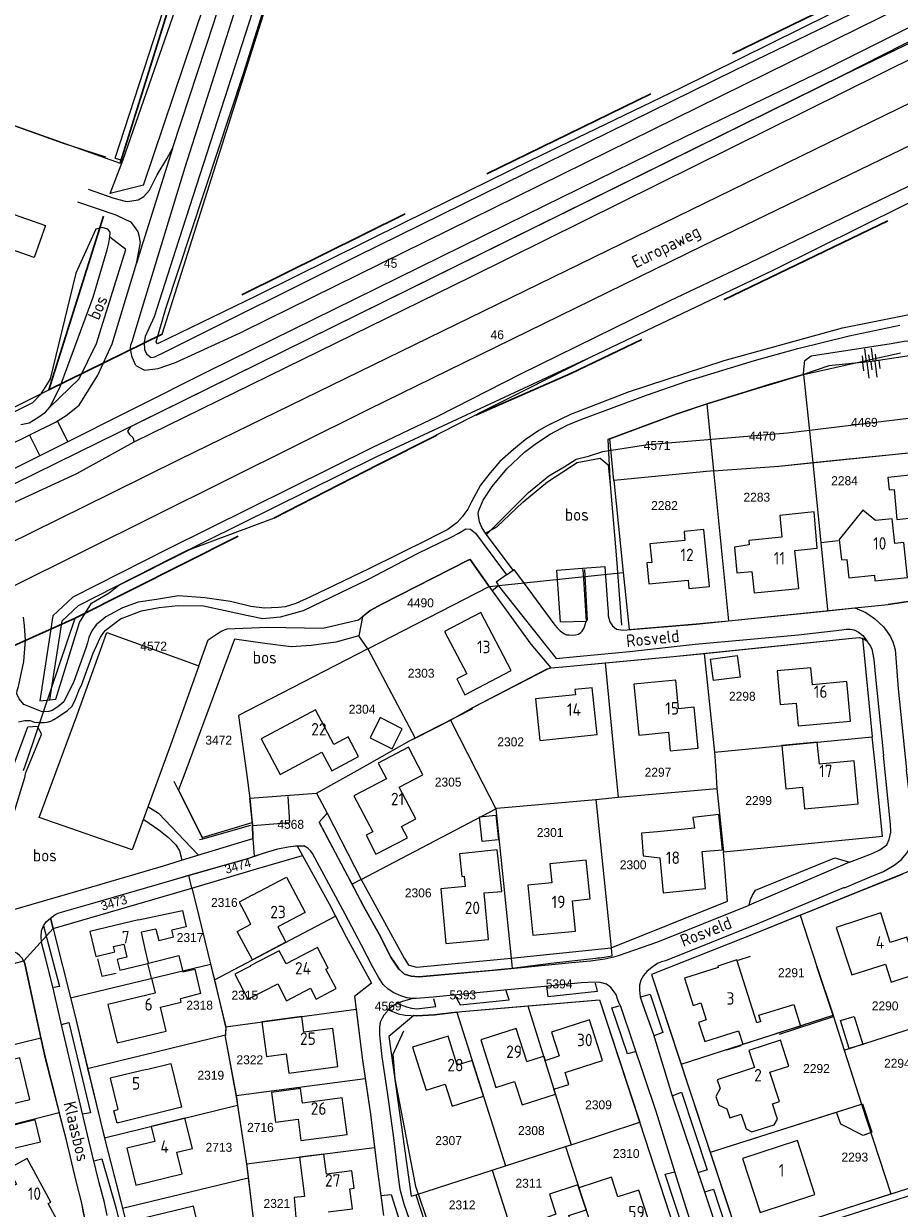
# Model space of a CAD drawing. Header units: metres. Extents: x 233874 to 239264, y 443832 to 448222.
# Tile 136 of 195: x 236507 to 236683, y 445912 to 446150. Entities that reach past the tile are written whole.
import ezdxf
from ezdxf.enums import TextEntityAlignment as Align

# ---------------------------------------------------------------- set-up
doc = ezdxf.new("R2010")
doc.units = ezdxf.units.M
doc.header["$MEASUREMENT"] = 0
doc.linetypes.add('DGN3', pattern=[54.868356, 36.578904, -18.289452])
for name, color, linetype in [('BIJGEBOUW', 4, 'Continuous'), ('CULTUURAANDUIDING', 253, 'Continuous'), ('DAKRAND', 4, 'Continuous'), ('DAKRAND-BYG', 4, 'Continuous'), ('FUNKTIEAAND', 253, 'Continuous'), ('Goud-kadastrale grenzen', 13, 'Continuous'), ('HEG', 253, 'Continuous'), ('HEK', 253, 'Continuous'), ('HOOFDGEBOUW', 4, 'Continuous'), ('HOUTWAL', 253, 'Continuous'), ('HUISNUMMER', 253, 'Continuous'), ('INSTEEKSLOOT', 153, 'Continuous'), ('KANTVERH', 253, 'Continuous'), ('KANTWATER', 153, 'Continuous'), ('KNTONVERHARD', 253, 'Continuous'), ('MUUR', 253, 'Continuous'), ('OVLIJNOBJ', 253, 'Continuous'), ('RASTER', 253, 'Continuous'), ('STRAATNAAM', 253, 'Continuous'), ('TALUD', 253, 'Continuous'), ('TUSSENMUUR', 253, 'Continuous')]:
    doc.layers.add(name, color=color, linetype=linetype)
for name, color, linetype, lineweight in [('G01 kadestrale perceelsgrens', 73, 'Continuous', 0), ('G02 kadestrale sectiegrens', 73, 'DGN3', 30), ('Z01 perceelnummer', 73, 'Continuous', 13)]:
    doc.layers.add(name, color=color, linetype=linetype, lineweight=lineweight)
doc.styles.get("Standard").update_dxf_attribs({"font": 'iso.shx'})
doc.styles.add('Styledgn001', font='dgn001.shx')

# ---------------------------------------------------------------- blocks, each defined once
blk = doc.blocks.new('TA', base_point=(75009.5, 300012))
for p, q in [((75009.5, 300012.5), (75010, 300012.5)), ((75009.5, 300012.25), (75010.5, 300012.25)), ((75009.5, 300012), (75010, 300012)), ((75009.5, 300011.75), (75010.5, 300011.75)), ((75009.5, 300011.5), (75010, 300011.5))]:
    blk.add_line(p, q)
blk = doc.blocks.new('A$C1532452F')
at = {"layer": 'G01 kadestrale perceelsgrens'}
for p, q in [((236500.125, 446131.27), (236526.671, 446121.889)), ((236663.845, 446079.457), (236683.306, 446083.779)), ((236663.845, 446079.457), (236665.695, 446061.789)), ((236460.013, 446050.579), (236512.352, 446076.342)), ((236644.394, 446073.533), (236645.734, 446060.125)), ((236625.77, 446058.187), (236624.918, 446066.535)), ((236665.695, 446061.789), (236685.567, 446063.812)), ((236645.734, 446060.125), (236658.857, 446061.081)), ((236658.857, 446061.081), (236665.695, 446061.789)), ((236665.695, 446061.789), (236668.648, 446032.3)), ((236645.734, 446060.125), (236625.77, 446058.187)), ((236625.77, 446058.187), (236627.64, 446039.725)), ((236645.734, 446060.125), (236648.748, 446030.027)), ((236600.729, 446036.879), (236596.911, 446042.295)), ((236600.729, 446036.879), (236627.64, 446039.725)), ((236627.64, 446039.725), (236628.834, 446028.244)), ((236576.361, 446024.371), (236600.729, 446036.879)), ((236648.748, 446030.027), (236668.674, 446032.044)), ((236668.648, 446032.3), (236668.674, 446032.044)), ((236575.286, 446030.839), (236574.54, 446026.971)), ((236576.361, 446024.371), (236574.54, 446026.971)), ((236675.669, 446026.501), (236677.636, 446006.721)), ((236576.361, 446024.371), (236585.85, 446006.484)), ((236643.917, 446023.482), (236645.958, 446003.679)), ((236597.413, 446012.587), (236612.499, 446020.408)), ((236612.499, 446020.408), (236613.095, 446020.605)), ((236624.019, 446021.575), (236626.079, 446000)), ((236592.926, 446010.096), (236597.413, 446012.587)), ((236585.85, 446006.484), (236592.926, 446010.096)), ((236592.926, 446010.096), (236598.084, 446000)), ((236574.224, 446000), (236584.733, 446005.914)), ((236584.733, 446005.914), (236585.85, 446006.484)), ((236645.958, 446003.679), (236677.636, 446006.721)), ((236678.329, 446000), (236677.636, 446006.721)), ((236645.958, 446003.679), (236646.2, 446000)), ((236551.935, 446000), (236552.705, 445994.444)), ((236566.068, 445995.41), (236574.224, 446000)), ((236598.084, 446000), (236602.032, 445992.274)), ((236626.079, 446000), (236626.596, 445994.59)), ((236646.2, 446000), (236646.437, 445996.383)), ((236626.596, 445994.59), (236646.437, 445996.383)), ((236646.437, 445996.383), (236647.757, 445983.633)), ((236552.705, 445994.444), (236566.068, 445995.41)), ((236552.705, 445994.444), (236553.147, 445989.527)), ((236566.068, 445995.41), (236568.205, 445991.381)), ((236622.15, 445994.181), (236626.596, 445994.59)), ((236622.15, 445994.181), (236625.21, 445964.402)), ((236575.026, 445978.099), (236602.032, 445992.274)), ((236602.032, 445992.274), (236605.126, 445962.288)), ((236566.605, 445989.601), (236568.074, 445991.235)), ((236573.192, 445977.142), (236566.605, 445989.601)), ((236568.074, 445991.235), (236568.205, 445991.381)), ((236568.205, 445991.381), (236575.026, 445978.099)), ((236553.297, 445986.296), (236553.539, 445982.751)), ((236562.19, 445984.817), (236563.236, 445982.921)), ((236541.042, 445976.369), (236540.442, 445978.932)), ((236575.026, 445978.099), (236573.192, 445977.142)), ((236513.159, 445968.253), (236541.042, 445976.369)), ((236541.042, 445976.369), (236541.98, 445972.692)), ((236541.98, 445972.692), (236544.775, 445961.124)), ((236545.547, 445957.929), (236569.869, 445970.757)), ((236663.187, 445970.906), (236666.477, 445960.637)), ((236507.275, 445961.744), (236513.159, 445968.253)), ((236513.159, 445968.253), (236516.653, 445954.345)), ((236605.126, 445962.288), (236625.21, 445964.402)), ((236625.21, 445964.402), (236625.381, 445962.736)), ((236490.815, 445957.465), (236507.275, 445961.744)), ((236516.653, 445954.345), (236544.775, 445961.124)), ((236544.775, 445961.124), (236545.547, 445957.929)), ((236605.126, 445962.288), (236605.334, 445960.24)), ((236666.477, 445960.637), (236669.755, 445950.883)), ((236545.547, 445957.929), (236547.813, 445948.548)), ((236547.813, 445948.548), (236573.991, 445952.044)), ((236594.234, 445951.454), (236603.986, 445920.622)), ((236608.488, 445952.72), (236617.193, 445924.869)), ((236639.24, 445941.02), (236669.755, 445950.883)), ((236669.755, 445950.883), (236669.859, 445950.572)), ((236669.859, 445950.572), (236671.969, 445943.837)), ((236671.969, 445943.837), (236692.903, 445950.628)), ((236485.388, 445940.034), (236510.732, 445946.329)), ((236520.112, 445940.136), (236547.756, 445946.927)), ((236671.969, 445943.837), (236675.478, 445933.024)), ((236520.112, 445940.136), (236523.467, 445926.216)), ((236549.909, 445934.761), (236575.858, 445938.168)), ((236523.467, 445926.216), (236550.222, 445932.778)), ((236550.222, 445932.778), (236552.022, 445921.007)), ((236675.478, 445933.024), (236681.348, 445914.995)), ((236501.498, 445928.036), (236514.415, 445931.352)), ((236617.193, 445924.869), (236630.956, 445929.411)), ((236552.022, 445921.007), (236577.712, 445924.275)), ((236603.986, 445920.622), (236616.016, 445924.489)), ((236616.016, 445924.489), (236617.193, 445924.869)), ((236616.016, 445924.489), (236625.064, 445896.868)), ((236645.09, 445923.335), (236651.061, 445905.334)), ((236601.329, 445919.723), (236603.986, 445920.622)), ((236527.108, 445912.107), (236552.358, 445918.206)), ((236552.358, 445918.206), (236554.291, 445902.63)), ((236585.977, 445914.773), (236601.329, 445919.723)), ((236601.329, 445919.723), (236610.181, 445892.092)), ((236578.995, 445914.654), (236579.483, 445910.68)), ((236585.977, 445914.773), (236595.106, 445887.078)), ((236527.108, 445912.107), (236529.405, 445903.218))]:
    blk.add_line(p, q, dxfattribs=at)
at = {"layer": 'G01 kadestrale perceelsgrens', "flags": 128}
for points in [[(236535.093, 446087.575), (236596.323, 446280.736), (236599.944, 446289.964), (236603.48, 446293.992), (236628.66, 446317.967)], [(236389.621, 446000), (236394.594, 446002.56), (236417.433, 446014.369), (236479.709, 446044.945), (236535.146, 446072.132), (236671.665, 446139.442), (236797.763, 446200.557), (236838.356, 446219.946)], [(236644.394, 446073.533), (236644.68, 446073.63), (236654.224, 446076.58), (236656.282, 446077.205), (236663.845, 446079.457)], [(236624.918, 446066.535), (236638.279, 446071.466), (236644.394, 446073.533)], [(236596.911, 446042.295), (236596.493, 446042.201), (236579.165, 446033.368), (236576.822, 446032.105), (236575.286, 446030.839)], [(236600.729, 446036.879), (236601.309, 446036.056), (236609.115, 446025.326), (236613.095, 446020.605)], [(236668.674, 446032.044), (236674.1, 446032.593), (236680.795, 446033.306), (236687.964, 446034.358)], [(236507.265, 446000), (236508.054, 446002.216), (236517.636, 446030.561)], [(236628.834, 446028.244), (236642.296, 446029.374), (236648.748, 446030.027)], [(236574.54, 446026.971), (236569.918, 446025.729), (236564.983, 446025.05), (236560.993, 446024.805), (236555.689, 446025.457), (236549.598, 446026.325), (236539.797, 446000)], [(236643.917, 446023.482), (236673.576, 446026.523), (236675.078, 446026.674), (236675.669, 446026.501)], [(236576.361, 446024.371), (236550.411, 446010.997), (236551.935, 446000)], [(236624.019, 446021.575), (236637.729, 446022.847), (236643.917, 446023.482)], [(236613.095, 446020.605), (236615.525, 446020.779), (236618.419, 446021.055), (236624.019, 446021.575)], [(236539.797, 446000), (236538.336, 445996.076), (236543.092, 445986.513), (236553.147, 445989.527)], [(236647.757, 445983.633), (236679.692, 445986.78), (236678.329, 446000)], [(236602.032, 445992.274), (236602.247, 445992.391), (236622.15, 445994.181)], [(236553.147, 445989.527), (236553.178, 445989.18), (236553.297, 445986.296)], [(236553.539, 445982.751), (236555.802, 445983.52), (236558.323, 445984.227), (236560.354, 445984.624), (236561.841, 445984.859), (236562.19, 445984.817)], [(236540.442, 445978.932), (236552.495, 445982.396), (236553.539, 445982.751)], [(236541.042, 445976.369), (236554.035, 445980.241), (236563.236, 445982.921)], [(236563.236, 445982.921), (236568.588, 445973.226), (236569.869, 445970.757)], [(236625.21, 445964.402), (236648.569, 445973.717), (236647.757, 445983.633)], [(236512.834, 445970.477), (236513.503, 445971.014), (236514.192, 445971.329), (236515.081, 445971.599), (236520.715, 445973.226), (236536.629, 445977.836), (236540.442, 445978.932)], [(236575.026, 445978.099), (236583.674, 445962.304), (236584.484, 445961.053), (236584.682, 445960.877), (236586.133, 445960.509), (236605.126, 445962.288)], [(236663.187, 445970.906), (236677.588, 445976.727), (236683.669, 445979.164)], [(236586.514, 445958.59), (236585.06, 445958.691), (236583.706, 445959.106), (236582.587, 445960.125), (236580.987, 445962.525), (236578.638, 445967.097), (236575.517, 445972.745), (236573.192, 445977.142)], [(236513.159, 445968.253), (236512.64, 445970.319), (236512.834, 445970.477)], [(236569.869, 445970.757), (236572.031, 445966.59), (236577.13, 445957.307), (236573.662, 445954.586), (236573.991, 445952.044)], [(236663.187, 445970.906), (236654.816, 445967.523), (236633.322, 445959.048), (236639.24, 445941.02)], [(236507.275, 445961.744), (236507.516, 445961.216), (236508.138, 445958.096), (236510.732, 445946.329)], [(236622.153, 445962.256), (236613.082, 445961.2), (236605.334, 445960.24)], [(236601.272, 445959.857), (236590.329, 445958.916), (236586.655, 445958.58), (236586.514, 445958.59)], [(236605.334, 445960.24), (236603.142, 445960.018), (236601.272, 445959.857)], [(236516.653, 445954.345), (236517.517, 445950.906), (236520.112, 445940.136)], [(236608.488, 445952.72), (236622.893, 445953.971), (236630.956, 445929.411)], [(236573.991, 445952.044), (236575.248, 445942.332), (236575.858, 445938.168)], [(236594.234, 445951.454), (236589.774, 445950.941), (236588.531, 445950.861), (236587.339, 445950.783), (236586.095, 445950.753), (236585.593, 445950.765)], [(236594.234, 445951.454), (236595.233, 445951.569), (236608.488, 445952.72)], [(236585.593, 445950.765), (236580.606, 445946.581), (236585.04, 445914.52), (236585.977, 445914.773)], [(236510.732, 445946.329), (236511.598, 445942.403), (236514.415, 445931.352)], [(236547.756, 445946.927), (236547.734, 445946.507), (236549.909, 445934.761)], [(236547.813, 445948.548), (236547.837, 445948.45), (236547.756, 445946.927)], [(236639.24, 445941.02), (236640.729, 445936.483), (236645.09, 445923.335)], [(236575.858, 445938.168), (236576.913, 445930.976), (236577.712, 445924.275)], [(236549.909, 445934.761), (236549.963, 445934.468), (236550.222, 445932.778)], [(236645.09, 445923.335), (236645.181, 445923.36), (236675.478, 445933.024)], [(236519.719, 445907.813), (236519.724, 445908.46), (236519.642, 445909.801), (236519.312, 445911.137), (236518.916, 445913.118), (236517.815, 445917.571), (236515.771, 445926.031), (236514.415, 445931.352)], [(236630.956, 445929.411), (236630.998, 445929.283), (236639.861, 445901.976)], [(236523.467, 445926.216), (236523.538, 445925.92), (236527.108, 445912.107)], [(236577.712, 445924.275), (236578.22, 445920.01), (236578.995, 445914.654)], [(236552.022, 445921.007), (236552.086, 445920.585), (236552.358, 445918.206)], [(236681.348, 445914.995), (236682.881, 445915.493), (236697.006, 445920.011), (236702.141, 445921.727), (236702.239, 445921.76)], [(236651.061, 445905.334), (236661.894, 445908.722), (236672.462, 445912.109), (236681.348, 445914.995)]]:
    blk.add_lwpolyline(points, dxfattribs=at)
blk.add_lwpolyline([(236625.381, 445962.736, -0.0346669), (236622.153, 445962.256)], format="xyb", dxfattribs=at)
at = {"layer": 'G02 kadestrale sectiegrens'}
for p, q in [((236526.671, 446121.889), (236553.304, 446207.192)), ((236512.352, 446076.342), (236526.671, 446121.889)), ((236535.093, 446087.575), (236512.352, 446076.342)), ((236517.636, 446030.561), (236557.637, 446050.659)), ((236497.965, 446021.826), (236517.636, 446030.561))]:
    blk.add_line(p, q, dxfattribs=at)
at = {"layer": 'G02 kadestrale sectiegrens', "flags": 128}
for points in [[(236682.467, 446159.839), (236597.778, 446118.54), (236535.093, 446087.575)], [(236598.072, 446071.305), (236617.115, 446079.622), (236696.037, 446117.611)], [(236557.637, 446050.659), (236578.53, 446061.357), (236598.072, 446071.305)]]:
    blk.add_lwpolyline(points, dxfattribs=at)
at = {"layer": 'G01 kadestrale perceelsgrens', "style": 'Styledgn001'}
for s, rotation, p in [('3474', 16.1342, (236550.259, 445980.822)), ('3473', 16.21417, (236525.394, 445973.422))]:
    blk.add_text(s, height=1.8, rotation=rotation, dxfattribs=at).set_placement(p, align=Align.MIDDLE_CENTER)
at = {"layer": 'Z01 perceelnummer', "linetype": 'Continuous', "lineweight": 13, "style": 'Styledgn001'}
for s, p in [('45', (236580.94, 446101.768)), ('46', (236602.338, 446087.432)), ('4469', (236676.051, 446069.848)), ('4470', (236655.567, 446067.09)), ('4571', (236634.438, 446065.223)), ('2284', (236672.069, 446058.137)), ('2283', (236654.452, 446054.824)), ('2282', (236635.917, 446053.134)), ('4490', (236586.944, 446033.619)), ('4572', (236533.36, 446024.933)), ('2303', (236587.073, 446019.495)), ('2298', (236651.541, 446014.866)), ('2304', (236575.205, 446012.276)), ('3472', (236546.424, 446006.059)), ('2302', (236605.044, 446005.722)), ('2297', (236634.608, 445999.614)), ('2305', (236592.482, 445997.644)), ('2299', (236654.82, 445993.938)), ('4568', (236560.879, 445989.167)), ('2301', (236612.955, 445987.522)), ('2300', (236629.624, 445981.047)), ('2306', (236586.475, 445975.408)), ('2316', (236547.557, 445973.489)), ('2317', (236540.678, 445966.442)), ('2291', (236661.387, 445959.385)), ('5393', (236595.425, 445954.927)), ('5394', (236614.767, 445957.134)), ('2318', (236542.591, 445952.866)), ('2315', (236551.668, 445954.87)), ('4569', (236580.443, 445952.693)), ('2290', (236680.214, 445952.722)), ('2322', (236552.671, 445941.908)), ('2294', (236682.674, 445941.203)), ('2319', (236544.837, 445938.8)), ('2292', (236666.432, 445940.149)), ('2309', (236622.675, 445932.872)), ('2716', (236554.802, 445928.339)), ('2308', (236609.187, 445927.696)), ('2713', (236546.466, 445924.339)), ('2307', (236592.571, 445925.685)), ('2310', (236628.233, 445923.088)), ('2293', (236674.129, 445922.373)), ('2311', (236608.683, 445917.12)), ('2321', (236558.101, 445913.076)), ('2312', (236595.297, 445912.769))]:
    blk.add_text(s, height=1.8, dxfattribs=at).set_placement(p, align=Align.MIDDLE_CENTER)

msp = doc.modelspace()

# ---------------------------------------------------------------- linework, layer by layer
at = {"layer": 'BIJGEBOUW'}
for points in [[(236686.83, 446050.82), (236685.92, 446059.29), (236685.86, 446059.29), (236680.76, 446058.81), (236681, 446056.27), (236682.02, 446056.36), (236682.59, 446050.33), (236686.83, 446050.82)], [(236510.62, 445925.42), (236509.56, 445929.83), (236502.26, 445928.08), (236503.32, 445923.67), (236510.62, 445925.42)]]:
    msp.add_lwpolyline(points, dxfattribs=at)
at = {"layer": 'DAKRAND'}
for p, q in [((236533.8, 445968.14), (236530.89, 445967.51)), ((236532.92, 445958.29), (236532.17, 445961.25))]:
    msp.add_line(p, q, dxfattribs=at)
for points in [[(236662.12, 446044.12), (236666.59, 446044.6), (236665.98, 446051.91), (236659.05, 446051.17), (236659.49, 446046.78)], [(236652.95, 446045.27), (236649.99, 446044.82), (236650.44, 446039.64), (236653.47, 446039.89)], [(236634.98, 445982.45), (236635.62, 445975.43), (236644.16, 445976.28), (236643.48, 445983.73), (236647.55, 445984.07), (236646.84, 445991.12), (236641.63, 445990.55), (236641.93, 445988.37), (236634.51, 445987.64)], [(236634.51, 445987.64), (236631.28, 445987.41), (236631.61, 445982.84), (236634.98, 445982.45)], [(236599.75, 445975.42), (236603.25, 445975.71), (236602.33, 445984.06), (236594.79, 445983.27), (236595.2, 445978.7), (236595.72, 445978.78), (236595.91, 445976.7)], [(236553.17, 445974.92), (236550.51, 445973.56), (236551.98, 445970.8)], [(236530.3, 445969.99), (236539.15, 445971.88), (236539.88, 445968.56), (236537.02, 445967.94)], [(236532.36, 445961.3), (236538.43, 445962.87), (236539.2, 445959.54), (236541.61, 445960.1), (236542.76, 445955.18), (236538.75, 445954.17)], [(236552.81, 445960.69), (236549.69, 445959.1), (236552.25, 445954.07), (236555.43, 445955.69)], [(236655.27, 445949.62), (236654.86, 445950.87), (236661.88, 445953.03), (236663.22, 445948.67), (236658.38, 445947.21)], [(236531.9, 445939.94), (236536.83, 445941.16), (236538.97, 445932.38), (236526.05, 445929.21), (236525.4, 445931.69), (236526.15, 445931.93)], [(236651.32, 445930.99), (236652.34, 445928.02), (236653.48, 445927.45), (236657.96, 445928.87), (236658.58, 445929.97), (236657.61, 445933.07)], [(236563.68, 445914.49), (236561.6, 445914.26), (236562.03, 445908.63), (236562.52, 445908.66), (236563.02, 445905.3)]]:
    msp.add_lwpolyline(points, dxfattribs=at)
at = {"layer": 'DAKRAND-BYG'}
for points in [[(236645.17, 446022.3), (236650.52, 446023.03), (236651.11, 446018.73), (236645.76, 446018.01), (236645.17, 446022.3)], [(236583.25, 446008.35), (236578.83, 446010.58), (236576.8, 446006.55)], [(236576.8, 446006.55), (236581.22, 446004.32), (236583.25, 446008.35)], [(236599.31, 445985.69), (236598.77, 445990.66), (236602.08, 445991.02)], [(236602.08, 445991.02), (236602.62, 445986.05), (236599.31, 445985.69)], [(236673.98, 445950.61), (236675.73, 445944.98), (236673.01, 445944.14), (236671.26, 445949.77), (236673.98, 445950.61)], [(236670.43, 445931.41), (236675.7, 445933.1), (236677.56, 445927.37), (236675.78, 445926.7), (236671.31, 445928.99), (236670.43, 445931.41)]]:
    msp.add_lwpolyline(points, dxfattribs=at)
at = {"layer": 'HEG'}
for p, q in [((236665.71, 446061.79), (236668.65, 446032.3)), ((236625.04, 446057.4), (236626.19, 446043.25)), ((236597.41, 446012.59), (236612.5, 446020.41)), ((236543.22, 445986.28), (236552.86, 445989.02)), ((236542.59, 445986.1), (236543.22, 445986.28)), ((236645.18, 445923.36), (236670.43, 445931.41))]:
    msp.add_line(p, q, dxfattribs=at)
for points in [[(236658.86, 446061.08), (236685.57, 446063.81), (236686.07, 446059.64)], [(236659, 445947.03), (236669.86, 445950.57), (236666.48, 445960.64)], [(236588.76, 445908.46), (236586.01, 445916.46), (236581.86, 445938.09), (236581.45, 445943.01), (236583.6, 445947.7)], [(236549.96, 445934.47), (236552.09, 445920.59), (236554.33, 445901.63)]]:
    msp.add_lwpolyline(points, dxfattribs=at)
at = {"layer": 'HEK'}
msp.add_line((236543.22, 445986.28), (236537.51, 445997.76), dxfattribs=at)
for points in [[(236579.17, 446033.37), (236596.49, 446042.2), (236596.91, 446042.29), (236601.31, 446036.06)], [(236517.92, 446010.93), (236523.95, 446027.7), (236542.46, 446021.01), (236536.73, 446005.06)], [(236536.73, 446005.06), (236529.02, 445984.08), (236510.35, 445990.55), (236517.92, 446010.93)], [(236541.98, 445972.69), (236547.84, 445948.45), (236547.73, 445946.51), (236549.96, 445934.47)]]:
    msp.add_lwpolyline(points, dxfattribs=at)
at = {"layer": 'HOOFDGEBOUW'}
for p, q in [((236600.61, 445966.06), (236599.75, 445975.42)), ((236618.04, 445967.74), (236617.43, 445973.84)), ((236532.17, 445961.25), (236532.36, 445961.3)), ((236538.91, 445953.5), (236538.75, 445954.17)), ((236608.31, 445941.55), (236611.64, 445942.62)), ((236615.96, 445939.37), (236623.46, 445941.79))]:
    msp.add_line(p, q, dxfattribs=at)
for points in [[(236503.99, 446112.01), (236511.63, 446109.36), (236509.4, 446102.94), (236504.61, 446104.61), (236504.23, 446103.54), (236497.96, 446105.72)], [(236684.7, 446038.72), (236684, 446045.73), (236682.15, 446045.54), (236681.66, 446050.5), (236678.31, 446050.16), (236675.76, 446052.22), (236671.01, 446046.34), (236671.43, 446042.23), (236672.55, 446042.34), (236672.92, 446038.64), (236678.06, 446039.16), (236678.17, 446038.06), (236684.7, 446038.72)], [(236644.95, 446036.9), (236643.85, 446048.34), (236639.85, 446047.96), (236640.02, 446046.16), (236632.98, 446045.48), (236633.35, 446041.72), (236632.35, 446041.62), (236632.76, 446037.43), (236640.65, 446038.19), (236640.82, 446036.5), (236644.95, 446036.9)], [(236659.49, 446046.78), (236652.86, 446046.13), (236652.95, 446045.27)], [(236653.47, 446039.89), (236653.89, 446035.65), (236662.86, 446036.53), (236662.12, 446044.12)], [(236605.15, 446020.07), (236599.03, 446031.71), (236591.74, 446027.88), (236596.21, 446019.39), (236594.2, 446018.34), (236595.86, 446015.19), (236605.15, 446020.07)], [(236673.27, 446009.87), (236672.55, 446017.82), (236665.62, 446017.19), (236665.32, 446020.59), (236658.51, 446019.98), (236659.13, 446013.2), (236662.37, 446013.49), (236662.78, 446008.92), (236673.27, 446009.87)], [(236642.69, 446004.47), (236641.88, 446012.65), (236638.74, 446012.34), (236638.18, 446018.09), (236629.74, 446017.27), (236630.74, 446007.07), (236636.72, 446007.65), (236637.09, 446003.92), (236642.69, 446004.47)], [(236622.41, 446007.2), (236621.42, 446016.57), (236617.94, 446016.2), (236618.05, 446015.19), (236610.02, 446014.34), (236610.9, 446005.99), (236622.41, 446007.2)], [(236574.51, 446002.8), (236572.41, 446006.74), (236569.51, 446005.21), (236565.83, 446012.13), (236554.93, 446006.34), (236558.73, 445999.19), (236567.13, 446003.66), (236569.11, 445999.93), (236574.51, 446002.8)], [(236587.4, 445999.13), (236584.52, 446004.62), (236578.45, 446001.44), (236580.08, 445998.32), (236573.58, 445994.91), (236577.36, 445987.69), (236576.01, 445986.99), (236578, 445983.17), (236584.31, 445986.47), (236583.12, 445988.74), (236585.99, 445990.25), (236582.65, 445996.64), (236587.4, 445999.13)], [(236674.81, 445993.31), (236674, 446001.93), (236667.02, 446001.27), (236666.6, 446005.64), (236659.46, 446004.96), (236660.28, 445996.32), (236663.64, 445996.64), (236664.05, 445992.29), (236674.81, 445993.31)], [(236617.43, 445973.84), (236620.97, 445974.2), (236620.2, 445981.96), (236612.9, 445981.23), (236613.28, 445977.45)], [(236553.17, 445974.92), (236560.02, 445978.53), (236563.75, 445971.47), (236558.26, 445968.58), (236559.89, 445965.49), (236553.18, 445961.94), (236550.15, 445967.68), (236552.87, 445969.11), (236551.98, 445970.8)], [(236613.28, 445977.45), (236608.47, 445976.97), (236609.47, 445966.89), (236618.04, 445967.74)], [(236595.91, 445976.7), (236591.02, 445976.25), (236592.03, 445965.27), (236600.61, 445966.06)], [(236686.9, 445959.28), (236684.55, 445966.53), (236681.25, 445965.46), (236679.34, 445971.37), (236670.41, 445968.48), (236673.5, 445958.94), (236680.29, 445961.13), (236681.46, 445957.52), (236686.9, 445959.28)], [(236530.3, 445969.99), (236520.56, 445967.68), (236521.75, 445962.67), (236525.55, 445963.57), (236525.3, 445964.62), (236527.38, 445965.12), (236528, 445962.52), (236526.05, 445962.05), (236526.55, 445959.92), (236532.17, 445961.25)], [(236533.8, 445968.14), (236534.39, 445965.83), (236537.36, 445966.59), (236537.02, 445967.94)], [(236532.36, 445961.3), (236531.75, 445963.87), (236530.89, 445967.51)], [(236555.43, 445955.69), (236558.26, 445957.17), (236560.04, 445953.77), (236564.86, 445956.3), (236566.01, 445954.09), (236570.01, 445956.19), (236567.96, 445960.09), (236568.4, 445960.32), (236566.23, 445964.46), (236559.94, 445961.16), (236558.55, 445963.8), (236552.77, 445960.77), (236552.81, 445960.69)], [(236655.27, 445949.62), (236654.45, 445949.35), (236650.42, 445961.94), (236646.61, 445960.72), (236646.7, 445960.44), (236639.93, 445958.27), (236641.67, 445952.83), (236643.2, 445953.32), (236644.29, 445949.92), (236642.76, 445949.42), (236643.99, 445945.57), (236650.77, 445947.73), (236651.63, 445945.05), (236658.38, 445947.21)], [(236532.92, 445958.29), (236533.64, 445955.28), (236524.18, 445953.01), (236526.03, 445945.32), (236535.88, 445947.68), (236534.72, 445952.5), (236538.91, 445953.5)], [(236570.33, 445940.54), (236569.31, 445948.2), (236563.52, 445947.43), (236563.1, 445950.6), (236555.08, 445949.53), (236556.01, 445942.55), (236559.96, 445943.08), (236560.47, 445939.23), (236570.33, 445940.54)], [(236623.46, 445941.79), (236620.84, 445949.93), (236613.26, 445947.48), (236614.8, 445942.7)], [(236599.58, 445934.61), (236597.31, 445941.79), (236594.32, 445940.85), (236592.47, 445946.68), (236585.35, 445944.43), (236588.08, 445935.81), (236591.91, 445937.02), (236593.3, 445932.62), (236599.58, 445934.61)], [(236608.31, 445941.55), (236606.17, 445948.2), (236599.02, 445945.9), (236602.09, 445936.37), (236605.84, 445937.58)], [(236508.49, 445933.96), (236506.47, 445942.29), (236501.78, 445941.15), (236501.09, 445943.94), (236491.9, 445941.68), (236493.08, 445936.81), (236497.22, 445937.81), (236498.73, 445931.59), (236508.49, 445933.96)], [(236660.9, 445940.65), (236659.19, 445945.84), (236652.85, 445943.75), (236653.97, 445940.36), (236646.49, 445937.89), (236647.07, 445936.14)], [(236611.64, 445942.62), (236611.7, 445942.64), (236611.97, 445941.78), (236614.8, 445942.7)], [(236531.9, 445939.94), (236524.65, 445938.22), (236526.15, 445931.93)], [(236613.72, 445935.99), (236616.73, 445936.96), (236615.96, 445939.37)], [(236657.61, 445933.07), (236659.02, 445933.54), (236657.08, 445939.39), (236660.9, 445940.65)], [(236605.84, 445937.58), (236607.36, 445932.86), (236614.01, 445935), (236613.7, 445935.98), (236613.72, 445935.99)], [(236572.2, 445926.89), (236571.24, 445934.25), (236563.24, 445933.21), (236562.86, 445936.12), (236557.05, 445935.36), (236557.83, 445929.4), (236562.35, 445929.99), (236562.91, 445925.68), (236572.2, 445926.89)], [(236647.07, 445936.14), (236646.24, 445934.55), (236646.83, 445932.78), (236648.42, 445932.04)], [(236541.14, 445924.13), (236539.64, 445930.2), (236532.89, 445928.53), (236533.63, 445925.54), (236527.97, 445924.14), (236529.81, 445916.71), (236539.12, 445919.01), (236538.04, 445923.36), (236541.14, 445924.13)], [(236648.42, 445932.04), (236649.02, 445930.23), (236651.32, 445930.99)], [(236666.13, 445914.84), (236662.59, 445925.68), (236651.57, 445922.09), (236655.11, 445911.25), (236666.13, 445914.84)], [(236568.43, 445911.39), (236573.27, 445912.02), (236572.75, 445916.01), (236573.6, 445916.12), (236573.14, 445919.62), (236568.08, 445918.96), (236567.56, 445922.98), (236562.66, 445922.34), (236563.68, 445914.49)], [(236513.97, 445909.75), (236512.18, 445913.03), (236512.73, 445913.33), (236507.96, 445922.08), (236504.15, 445920.01), (236505.82, 445916.95), (236502.29, 445915.03), (236505.39, 445909.33), (236505.99, 445909.66), (236507.78, 445906.37), (236513.97, 445909.75)], [(236626.52, 445914.4), (236625.25, 445918.34), (236618.73, 445916.24), (236620.18, 445911.76)], [(236620.17, 445911.76), (236618.52, 445916.8), (236612.8, 445914.92), (236614.11, 445910.92), (236609.83, 445909.29), (236612.86, 445900.05), (236619.48, 445902.22), (236616.73, 445910.63), (236620.17, 445911.76)], [(236633.7, 445906.71), (236630.78, 445915.77), (236626.52, 445914.4)], [(236547.56, 445901.17), (236546.28, 445906.5), (236542.98, 445905.71), (236541.35, 445912.51), (236531.65, 445910.18), (236533.65, 445901.84), (236540.84, 445903.56), (236541.75, 445899.78), (236547.56, 445901.17)]]:
    msp.add_lwpolyline(points, dxfattribs=at)
at = {"layer": 'HOUTWAL'}
msp.add_line((236626.19, 446043.25), (236627.32, 446029.17), dxfattribs=at)
for points in [[(236531.3, 446117.45), (236524.63, 446115.81), (236527.17, 446122.39)], [(236512.55, 446014.17), (236513.72, 446014.28), (236518.47, 446029.65), (236520.86, 446033.53), (236524.44, 446035.64), (236526.38, 446037.15), (236540.74, 446044.38), (236557.64, 446050.66), (236599.86, 446072.26), (236621.04, 446082.95)], [(236501.33, 446051.93), (236517.95, 446059.57), (236529.46, 446065.92)], [(236599.98, 446047.6), (236602.24, 446048.86), (236607.45, 446053.8), (236612.45, 446057.9), (236618.42, 446061.77), (236622.99, 446062.68), (236624.61, 446061.3), (236625.04, 446057.4)], [(236542.46, 446021.01), (236544.32, 446026.21), (236546.93, 446027.92), (236548.11, 446028.38), (236556.2, 446028.74), (236567.3, 446028.56), (236574.5, 446030.2), (236576.82, 446032.1), (236579.17, 446033.37)]]:
    msp.add_lwpolyline(points, dxfattribs=at)
at = {"layer": 'INSTEEKSLOOT'}
msp.add_line((236525.64, 446122.86), (236527.17, 446122.39), dxfattribs=at)
for points in [[(236669.15, 446151.78), (236639, 446136.86), (236609.04, 446122.39), (236583.6, 446109.92), (236554, 446095.27), (236534.16, 446085.61), (236533.87, 446086.02), (236535.79, 446092.68), (236551.41, 446139.86), (236572.1, 446205.55)], [(236525.64, 446122.86), (236539.13, 446164.39), (236544.05, 446178.58)], [(236527.17, 446122.39), (236537.19, 446151.25), (236546.55, 446177.79)], [(236554.57, 446156.47), (236537.72, 446104.4), (236533.44, 446091.03), (236531.64, 446087.11), (236531.47, 446085.92), (236531.54, 446084.38), (236531.96, 446083.54), (236532.83, 446082.85), (236533.6, 446082.97), (236535.69, 446083.97), (236574.28, 446103.25), (236650.07, 446140.54)], [(236650.07, 446140.54), (236679.65, 446154.92), (236681.05, 446155.61), (236682.09, 446156.02), (236682.47, 446156.52)], [(236688.82, 446144.83), (236688.26, 446145.86), (236687.37, 446146.15), (236686.75, 446146.52), (236685.89, 446146.47), (236684.86, 446146.12), (236683.88, 446145.67), (236671.67, 446139.44), (236574.68, 446091.65), (236528.7, 446068.95), (236528.11, 446068.09), (236528.49, 446067.42), (236529.17, 446066.83), (236529.46, 446065.92), (236597.05, 446099.08), (236686.96, 446143.64), (236688.82, 446144.83)], [(236621.04, 446082.95), (236657.87, 446100.48), (236692.67, 446117.69), (236693.36, 446119.44), (236692.32, 446120.48), (236690.88, 446120.38), (236689.01, 446119.5), (236684.6, 446117.04), (236651.13, 446100.91), (236636.99, 446094.26), (236607.01, 446079.49), (236590.37, 446070.99), (236577.18, 446064.7), (236536.11, 446044.42), (236517.12, 446034.76), (236513.15, 446031.01), (236510.49, 446013.97), (236512.55, 446014.17)], [(236524.64, 446108.02), (236524.16, 446108.6), (236523.04, 446108.98), (236521.73, 446108.6), (236517.76, 446099.77), (236512.58, 446078.6), (236511.68, 446077.02), (236510.56, 446075.4), (236509.04, 446073.75), (236484.92, 446061.68)], [(236506.67, 446069.4), (236508.38, 446069.76), (236510.14, 446070.83), (236511.63, 446071.87), (236512.51, 446072.88), (236514.5, 446076.83), (236521.2, 446094.97), (236524.02, 446104.46), (236524.34, 446105.79), (236524.58, 446107.03), (236524.64, 446108.02)], [(236512.55, 446014.17), (236515.02, 446030.03), (236518.28, 446033.11), (236537.07, 446042.67), (236578.06, 446062.9), (236621.04, 446082.95)]]:
    msp.add_lwpolyline(points, dxfattribs=at)
at = {"layer": 'KANTVERH'}
for p, q in [((236538.59, 446062.43), (236735.67, 446158.58)), ((236516.12, 446065.96), (236514.05, 446070.12)), ((236510.53, 446063.17), (236508.46, 446067.32)), ((236619.83, 446040.34), (236620.38, 446030.1)), ((236602.61, 446037.06), (236614.19, 446022.46)), ((236674.1, 446032.59), (236680.8, 446033.31)), ((236614.19, 446022.46), (236618.25, 446022.85)), ((236618.25, 446022.85), (236628.91, 446023.84)), ((236652.95, 445972.97), (236652.89, 445972.95))]:
    msp.add_line(p, q, dxfattribs=at)
for points in [[(236500.25, 446058.02), (236504.01, 446059.92), (236514.32, 446065.05), (236544.55, 446080.25), (236573.83, 446094.67), (236608.21, 446111.55), (236640.14, 446127.2), (236667.84, 446140.54), (236688.29, 446150.76), (236724.89, 446168.28), (236744.01, 446177.55), (236801.79, 446205.23), (236885.14, 446244.75), (236921.25, 446261.97), (236967.67, 446283.81), (236999.17, 446298.53), (237000, 446298.92), (237025.45, 446310.8), (237048.17, 446321.5), (237070.17, 446331.86), (237083.3, 446338.07), (237101.73, 446346.93), (237105.35, 446348.75)], [(236529.79, 446081.29), (236529.07, 446082.9), (236528.83, 446083.85), (236528.69, 446084.73), (236528.79, 446085.38), (236529.04, 446086.1), (236531.1, 446092.96), (236539.71, 446121.07), (236549.9, 446153.19), (236561.82, 446190.6), (236565.2, 446201.04), (236572.61, 446224.18), (236583.93, 446259.56)], [(236504.61, 446036.69), (236576.53, 446072.51), (236643.68, 446105.33), (236689.84, 446127.71), (236714.37, 446139.63), (236716.7, 446140.66), (236719.28, 446141.7), (236732.47, 446146.2), (236742.06, 446149.62), (236745.78, 446151.02), (236755.04, 446155.42), (236767.29, 446161.2), (236770.71, 446163.07), (236772.06, 446163.9), (236775.82, 446166.68), (236781.39, 446171.18), (236783.9, 446173.14), (236786.02, 446174.39), (236790.03, 446176.27), (236808.75, 446185.13), (236835.21, 446197.73), (236903.27, 446230.07)], [(236537.12, 446124.84), (236545.53, 446150.22), (236559.74, 446196.38), (236560.31, 446198.17), (236559.46, 446199.67), (236558.58, 446200.91), (236558.03, 446201.67), (236557.61, 446201.98), (236557.15, 446202.27), (236549.27, 446204.79)], [(236693.11, 446157.84), (236683.75, 446153.29), (236551.47, 446088.15)], [(236520.23, 446116.65), (236525.4, 446114.87), (236527.65, 446114.23), (236528.12, 446114.18), (236530.24, 446114.49), (236531.39, 446115.18), (236532.56, 446116.48), (236534.1, 446119.54), (236536.02, 446122.73), (236537.12, 446124.84), (236530.47, 446103.54), (236529.92, 446101.75)], [(236438.92, 446032.75), (236442.93, 446034.75), (236493.51, 446059.97), (236513.66, 446069.87), (236515.83, 446071.24), (236518.44, 446073.28), (236522.14, 446079.29), (236525.03, 446085.59), (236529.92, 446101.75), (236530.42, 446104.12), (236530.73, 446105.93), (236530.48, 446107.36), (236530.26, 446108.07), (236529.69, 446108.86), (236528.84, 446110.05), (236527.94, 446110.42), (236525.85, 446111.41), (236518.13, 446114.03)], [(236612.96, 446069.47), (236617.13, 446071.5), (236628.68, 446075.96), (236647.92, 446082.27), (236671.66, 446088.84), (236688.07, 446092.09), (236691.93, 446092.59), (236692.61, 446092.59), (236693.76, 446092.74), (236694.86, 446092.66), (236696.29, 446092.48), (236698.35, 446091.96), (236701.76, 446088.69), (236703.43, 446083.98), (236708.85, 446064.35), (236715.63, 446044.53), (236722.42, 446023.43), (236730.36, 446000)], [(236604.2, 446039.27), (236605.52, 446040.21), (236599.98, 446047.6), (236599.28, 446048.71), (236598.81, 446049.88), (236598.65, 446050.74), (236598.49, 446051.47), (236598.55, 446051.97), (236598.78, 446052.49), (236599.54, 446054.23), (236601.3, 446056.99), (236604.25, 446060.51), (236607.83, 446063.85), (236610.25, 446065.68), (236612.94, 446067.49), (236616.41, 446069.25), (236619.3, 446070.47), (236632.3, 446075.3), (236640.39, 446078.1), (236653.98, 446082.26), (236662.72, 446084.68), (236672.97, 446087.22), (236683.19, 446089.37)], [(236529.79, 446081.29), (236531.5, 446080.29), (236534.29, 446080.64), (236537.76, 446081.85), (236551.47, 446088.15)], [(236700.86, 446086.47), (236700.97, 446086.03), (236701.18, 446085.37), (236701.39, 446084.73), (236703.1, 446078.74), (236714.57, 446041.5), (236716.16, 446036.05), (236716.26, 446034.77), (236715.67, 446033.76), (236715.14, 446033.18), (236714.33, 446032.6), (236713.54, 446032.13), (236712.64, 446031.7), (236711.74, 446031.72), (236708.7, 446031.57), (236688.9, 446029.97), (236688.65, 446030.35), (236687.96, 446034.36), (236680.8, 446033.31)], [(236612.96, 446069.47), (236610.66, 446068.22), (236607.98, 446066.31), (236605.59, 446064.37), (236602.86, 446061.99), (236600.92, 446059.74), (236598.98, 446057.23), (236597.2, 446053.92), (236596.42, 446052.4), (236595.86, 446051.61), (236595.4, 446050.97), (236594.27, 446049.76), (236592.39, 446048.34), (236589.72, 446046.97), (236588.58, 446046.42), (236576.56, 446040.42), (236564.7, 446034.75), (236561.89, 446033.46), (236559.75, 446032.8), (236558.41, 446032.67), (236555.62, 446032.57), (236552.89, 446032.89), (236548.8, 446033.86), (236543.65, 446034.63), (236538.38, 446035.03), (236533.94, 446034.32), (236530.22, 446033.73), (236527.09, 446032.6), (236523.79, 446030.78), (236521.83, 446029.2), (236520.92, 446028), (236520.34, 446026.66)], [(236434.16, 446014.34), (236446.18, 446018.52), (236457.04, 446022.17), (236459.12, 446022.86), (236460, 446023.33), (236484.1, 446035.4), (236503.82, 446045.28), (236524.82, 446055.64), (236538.59, 446062.43)], [(236555.28, 446030.51), (236558.85, 446030.8), (236563.46, 446032.08), (236576.52, 446038.4), (236586.36, 446043.51), (236593.23, 446046.88), (236594.51, 446047.56), (236596.04, 446048.49), (236596.97, 446048.41), (236597.98, 446047.63), (236599.31, 446045.77), (236604.2, 446039.27), (236602.14, 446037.8), (236602.46, 446037.34), (236602.61, 446037.06), (236601.31, 446036.06), (236609.11, 446025.33), (236613.1, 446020.6), (236615.52, 446020.78)], [(236605.52, 446040.21), (236605.67, 446040.32), (236613.89, 446029.12), (236614.38, 446028.62), (236615, 446027.99), (236615.7, 446027.44), (236616.24, 446027.19), (236616.79, 446027.17), (236617.4, 446027.15), (236618.02, 446027.21), (236618.67, 446027.36), (236619.11, 446027.68), (236619.37, 446027.92), (236619.81, 446028.59), (236620.17, 446029.89)], [(236620.17, 446029.89), (236615.03, 446029.75), (236614.31, 446040.17), (236619.46, 446040.58), (236619.61, 446039.48), (236620.17, 446029.89)], [(236619.46, 446040.58), (236623.94, 446040.93), (236624.57, 446032.39), (236624.62, 446032.07), (236624.63, 446031), (236624.97, 446029.84), (236625.46, 446028.99), (236626.27, 446028.31), (236627.64, 446028.14), (236642.3, 446029.37), (236674.1, 446032.59), (236676.32, 446031.7), (236678.11, 446030.45), (236679.88, 446028.82), (236680.63, 446027.77), (236681.3, 446026.82), (236681.79, 446025.82), (236682.21, 446024.23), (236682.82, 446016.36), (236684.49, 446000.08)], [(236506.26, 446009.77), (236507.48, 446009.98), (236508.5, 446009.99), (236509.46, 446009.68), (236510.42, 446009.6), (236511.39, 446009.6), (236512, 446009.68), (236512.7, 446009.87), (236513.32, 446010.19), (236514.16, 446010.73), (236516.06, 446012.04), (236516.94, 446012.84), (236517.52, 446013.97), (236518.05, 446015.27), (236518.4, 446016.24), (236518.96, 446017.25), (236519.12, 446017.85), (236521.21, 446023.51), (236522.71, 446026.74), (236523.66, 446028.06), (236526.68, 446030.42), (236530.93, 446032.02), (236534.47, 446032.71), (236538.28, 446033.1), (236543.39, 446033.03), (236547.74, 446032.05), (236551.97, 446031.14), (236555.28, 446030.51)], [(236520.34, 446026.66), (236520.09, 446025.59), (236519.77, 446024.52), (236517.33, 446017.82), (236515.34, 446013.72), (236514.14, 446012.76), (236513.01, 446012.01), (236512.3, 446011.79), (236511.49, 446011.72), (236510.83, 446011.78), (236507.32, 446013.19), (236506.38, 446014.36), (236505.91, 446015.38), (236505.97, 446016.01), (236506.21, 446016.82), (236507.28, 446021.87), (236507.64, 446026.14), (236507.46, 446029), (236507.23, 446030.75)], [(236628.91, 446023.84), (236642.09, 446025.32), (236662.82, 446027.21), (236671.49, 446028.23)], [(236671.49, 446028.23), (236672.39, 446028.37), (236673.2, 446028.37), (236674.03, 446028.19), (236674.85, 446027.76), (236675.72, 446027.04), (236676.58, 446025.93)], [(236615.52, 446020.78), (236618.42, 446021.05), (236637.73, 446022.85), (236673.58, 446026.52), (236675.08, 446026.67), (236675.92, 446026.43), (236676.58, 446025.93), (236676.9, 446025.47), (236677.28, 446024.95), (236677.56, 446024.31), (236677.65, 446023.68), (236677.97, 446022.22), (236678.29, 446018.7), (236679.86, 446003.01)], [(236673.04, 445981.59), (236675.56, 445982.5), (236677.63, 445983.34), (236679.15, 445984.03), (236680.57, 445985.06), (236681.05, 445986.11), (236681.36, 445987.57), (236681.27, 445989.11), (236681.19, 445990.45), (236679.86, 446003.01)], [(236672.07, 445976.44), (236677.1, 445978.55), (236679.9, 445979.72), (236682.06, 445980.96), (236683.43, 445982.04), (236684.5, 445983.31), (236685.12, 445984.37), (236685.54, 445985.57), (236685.7, 445986.97), (236685.78, 445987.97), (236685.73, 445989.86), (236684.49, 446000.08)], [(236535.31, 445980.84), (236539.81, 445982.24), (236553.3, 445986.3), (236553.18, 445989.18), (236552.7, 445994.44), (236566.07, 445995.41), (236568.2, 445991.38), (236566.61, 445989.6), (236575.52, 445972.74), (236578.64, 445967.1), (236580.99, 445962.53), (236582.59, 445960.13), (236583.71, 445959.11), (236585.06, 445958.69), (236586.65, 445958.58), (236590.33, 445958.92), (236603.14, 445960.02), (236617.29, 445961.45), (236621.06, 445961.79), (236623.94, 445962.16), (236625.72, 445962.55), (236626.71, 445962.87), (236634.61, 445965.6), (236652.95, 445972.95), (236652.95, 445972.97)], [(236553.28, 445988.93), (236560.73, 445989.56), (236560.36, 445994.78)], [(236511.62, 445962.36), (236510.85, 445965.43), (236510.77, 445966.62), (236510.84, 445967.82), (236511.22, 445968.77), (236511.8, 445969.58), (236512.67, 445970.35), (236513.5, 445971.01), (236514.19, 445971.33), (236515.08, 445971.6), (236520.71, 445973.23), (236536.63, 445977.84), (236552.49, 445982.4), (236555.8, 445983.52), (236558.32, 445984.23), (236560.35, 445984.62), (236561.84, 445984.86), (236562.64, 445984.88), (236563.53, 445984.85)], [(236562.19, 445984.82), (236568.59, 445973.23), (236572.03, 445966.59), (236577.13, 445957.31), (236573.66, 445954.59), (236575.25, 445942.33), (236576.91, 445930.98), (236578.22, 445920.01), (236578.99, 445914.65), (236581.03, 445914.85), (236583.88, 445905.96), (236587.32, 445895.24), (236590.44, 445885.57)], [(236571.82, 445971.11), (236565.26, 445983.3), (236564.9, 445983.79), (236564.34, 445984.37), (236563.53, 445984.85)], [(236652.95, 445972.97), (236653.22, 445974.05), (236653.59, 445974.96), (236654.17, 445975.92), (236670.13, 445982.47), (236673.04, 445981.59), (236652.95, 445972.97)], [(236519.64, 445909.8), (236519.31, 445911.14), (236518.92, 445913.12), (236517.82, 445917.57), (236515.77, 445926.03), (236511.6, 445942.4), (236508.14, 445958.1), (236507.52, 445961.22), (236507.04, 445962.25), (236506.43, 445962.83), (236505.92, 445963.32), (236505.22, 445963.55), (236504.32, 445963.68), (236503.43, 445963.66), (236502.04, 445963.52), (236500.85, 445963.35), (236498.05, 445970), (236519.8, 445976.29), (236535.31, 445980.84)], [(236688.28, 445981.01), (236677.59, 445976.73), (236654.82, 445967.52), (236633.32, 445959.05), (236640.73, 445936.48), (236651.06, 445905.33)], [(236672.07, 445976.44), (236671.87, 445976.44), (236654.48, 445969.16), (236636.09, 445961.8), (236635.3, 445961.58), (236634.66, 445961.27), (236633.93, 445960.8), (236633.14, 445960.24), (236632.36, 445959.62), (236631.73, 445958.81), (236631.16, 445957.9), (236630.89, 445956.9), (236630.91, 445955.85), (236631.04, 445954.51), (236631.58, 445952.93), (236633.71, 445946.96), (236637.38, 445934.86), (236643.92, 445915.41), (236647.7, 445904.17), (236649.45, 445904.69), (236650.78, 445905.22)], [(236512.64, 445970.32), (236517.52, 445950.91), (236523.54, 445925.92), (236529.4, 445903.22), (236526.41, 445901.55), (236528.63, 445900.31), (236533.65, 445901.84)], [(236643.23, 445902.87), (236639.02, 445916.19), (236634.28, 445931.55), (236627.21, 445952.38), (236626.74, 445953.42), (236626.42, 445954.3), (236626.26, 445954.85), (236625.84, 445955.53), (236625.17, 445956.41), (236624.26, 445957.09), (236623.01, 445957.41), (236621.86, 445957.48), (236619.18, 445957.32), (236612.58, 445956.71), (236603.69, 445955.9), (236589.49, 445954.47), (236586.06, 445954.23), (236585.27, 445954.22), (236584.22, 445954.34), (236583.01, 445954.76), (236581.61, 445955.32), (236580.44, 445956.09), (236579.43, 445957.01), (236578.55, 445958.34), (236577.3, 445960.65), (236575.11, 445964.92), (236571.82, 445971.11)], [(236511.22, 445968.78), (236514.45, 445956.61), (236513.3, 445956.43)], [(236524, 445910.65), (236523.49, 445913.28), (236522.4, 445917.23), (236520.36, 445925.69), (236518.03, 445935.59), (236514.71, 445949.54), (236513.15, 445956.52), (236511.62, 445962.36)], [(236593.8, 445954.9), (236594.9, 445952.95), (236604.73, 445953.94), (236604.05, 445955.93)], [(236612.2, 445956.67), (236612.53, 445954.62), (236622.45, 445955.65), (236622.07, 445957.29)], [(236585.17, 445954.11), (236583.54, 445953.68), (236582.35, 445953.25), (236581.22, 445952.63), (236580.39, 445951.91), (236580.15, 445951.56), (236579.57, 445950.84), (236579.24, 445950.24), (236578.81, 445949.43), (236578.68, 445948.48), (236578.72, 445946.89), (236579.17, 445942.53), (236580.24, 445935.39), (236581.5, 445926.26), (236582.44, 445918.37), (236582.8, 445915.94), (236583.61, 445912.97), (236586.23, 445905.47)], [(236580.54, 445951.96), (236582.45, 445951.16), (236583.85, 445950.85), (236585.05, 445950.78), (236586.1, 445950.75), (236587.34, 445950.78), (236588.53, 445950.86), (236589.77, 445950.94), (236595.23, 445951.57), (236622.89, 445953.97), (236631, 445929.28), (236639.92, 445901.79)], [(236582.3, 445953.2), (236584.11, 445952.55), (236585.16, 445952.27), (236586.21, 445952.15), (236590.03, 445952.59), (236589.6, 445954.12)], [(236631.19, 445954.57), (236633.07, 445955.11), (236635.59, 445947.36), (236633.77, 445946.72)], [(236630.06, 445943.49), (236628.48, 445943.11), (236625.37, 445952.34), (236626.85, 445952.77)], [(236514.84, 445948.99), (236516.31, 445949.39), (236520.67, 445931.23), (236519.11, 445931.01)], [(236637.44, 445934.69), (236639.36, 445935.41), (236644.51, 445919.85), (236642.64, 445919.23)], [(236650.93, 445905.33), (236661.89, 445908.72), (236672.46, 445912.11), (236682.88, 445915.49), (236697.01, 445920.01), (236702.14, 445921.73), (236720.06, 445927.68), (236738.48, 445933.74), (236741.55, 445934.51), (236743.12, 445930.53)], [(236521.34, 445921.63), (236522.98, 445922.03), (236525.76, 445912.29), (236526.75, 445908.13), (236527.21, 445905.6), (236527.53, 445904.47), (236527.5, 445903.87), (236527.06, 445903.61), (236526.37, 445903.15), (236525.78, 445902.83), (236525.23, 445902.82), (236524.88, 445903.21), (236524.61, 445903.95), (236524.35, 445904.64), (236523.82, 445905.95)], [(236641.54, 445902.32), (236636.07, 445918.95), (236637.95, 445919.4)], [(236648.05, 445902.77), (236663.91, 445907.82), (236679.51, 445912.83), (236691.22, 445916.59), (236699.32, 445919.17), (236700.38, 445916.58)], [(236644.02, 445915.41), (236645.75, 445915.95), (236649.42, 445904.68)]]:
    msp.add_lwpolyline(points, dxfattribs=at)
at = {"layer": 'KANTWATER'}
for points in [[(236504.91, 446000), (236505.57, 446001.85), (236508.09, 446008.71), (236509.96, 446008.9), (236510.85, 446007.26)], [(236504.91, 446000), (236502.34, 445992.49), (236501.03, 445988.93), (236500.49, 445986.63), (236499.55, 445984.52), (236498.55, 445982.35), (236497.5, 445980.43), (236496.74, 445978.97), (236496.22, 445977.97), (236496.73, 445977.23), (236497.44, 445976.8), (236498.04, 445976.82), (236498.62, 445977.28), (236499.2, 445978.14), (236500.46, 445979.71), (236501.69, 445982.18), (236502.92, 445984.74), (236504.14, 445987.81), (236505.16, 445990.97), (236507.47, 445998.54), (236507.7, 445999.54), (236510.83, 446007.22)]]:
    msp.add_lwpolyline(points, dxfattribs=at)
at = {"layer": 'KNTONVERHARD'}
for points in [[(236532.21, 445992.76), (236534.36, 445991.42), (236539.57, 445985.92), (236542.33, 445983.05)], [(236531.36, 445990.15), (236534.39, 445988.09), (236536.32, 445986.49), (236537.8, 445985.08), (236538.53, 445983.85), (236539.02, 445982.03)]]:
    msp.add_lwpolyline(points, dxfattribs=at)
at = {"layer": 'MUUR'}
for p, q in [((236667.39, 446045.71), (236670.81, 446046.14)), ((236584.73, 446005.91), (236597.42, 446012.39)), ((236650.68, 445961.91), (236653.19, 445962.71)), ((236648.42, 445943.88), (236651.34, 445944.76))]:
    msp.add_line(p, q, dxfattribs=at)
msp.add_lwpolyline([(236522.08, 445962.17), (236522.96, 445958.66), (236525.83, 445959.27)], dxfattribs=at)
at = {"layer": 'OVLIJNOBJ'}
for points in [[(236531.3, 446117.45), (236557.82, 446196.13), (236558.27, 446200.13), (236554.1, 446199.2)], [(236512.51, 446072.88), (236518.39, 446078.61), (236521.92, 446085.67), (236527.81, 446104.51), (236524.58, 446107.03)], [(236699.55, 446079.79), (236698.55, 446083.16), (236697.83, 446083.64), (236695.95, 446084.19), (236685.95, 446083.35), (236677.52, 446082.03), (236668.9, 446081.18), (236663.85, 446079.46), (236663.91, 446080.47), (236664.1, 446082.25), (236665.37, 446083.23), (236681.45, 446085.65), (236684.01, 446086.17), (236693.54, 446086.56), (236695.06, 446086.47), (236697.13, 446086.47), (236699.23, 446085.54), (236702.87, 446073.59)], [(236600.18, 446047.32), (236603.51, 446050.7), (236608.62, 446055.75), (236612.67, 446059.08), (236615.76, 446060.94), (236618.21, 446062.44), (236620.68, 446063.05), (236623.55, 446063.97), (236632.57, 446065.38), (236660.63, 446067.74), (236704.25, 446073.01)]]:
    msp.add_lwpolyline(points, dxfattribs=at)
at = {"layer": 'RASTER'}
for points in [[(236461.21, 446054.74), (236473.9, 446089.81), (236489.96, 446134.91), (236515.01, 446125.93), (236523.71, 446123.12)], [(236663.85, 446079.46), (236656.28, 446077.21), (236654.22, 446076.58), (236644.68, 446073.63), (236638.28, 446071.47), (236624.55, 446066.4), (236625.04, 446057.4)]]:
    msp.add_lwpolyline(points, dxfattribs=at)
at = {"layer": 'TUSSENMUUR'}
msp.add_line((236611.64, 445942.62), (236613.72, 445935.99), dxfattribs=at)

# ---------------------------------------------------------------- block references
at = {"layer": 'Goud-kadastrale grenzen', "linetype": 'Continuous'}
msp.add_blockref('A$C1532452F', (0, 0), dxfattribs=at)
at = {"layer": 'TALUD'}
for p, xscale, yscale, rotation in [((236677.13, 446082.06), 2.63, 2.63, 97.20880000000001), ((236677.33, 446082.05), 3.29, 3.29, 277.2092)]:
    msp.add_blockref('TA', p, dxfattribs=dict(at, xscale=xscale, yscale=yscale, rotation=rotation))

# ---------------------------------------------------------------- texts
at = {"layer": 'CULTUURAANDUIDING'}
msp.add_text('bos', height=2.5, rotation=67.0801, dxfattribs=at).set_placement((236522.33, 446090.2))
at = {"layer": 'FUNKTIEAAND'}
for p in [(236615.92, 446050.1), (236553.26, 446021.43), (236509.12, 445981.71)]:
    msp.add_text('bos', height=2.5, dxfattribs=at).set_placement(p)
at = {"layer": 'HUISNUMMER'}
for s, p in [('10', (236677.8, 446044.3)), ('12', (236639.12, 446041.99)), ('11', (236657.86, 446041.33)), ('13', (236598.28, 446023.51)), ('16', (236665.9, 446014.55)), ('14', (236616.34, 446010.95)), ('15', (236636.07, 446011.19)), ('22', (236565, 446007)), ('17', (236666.97, 445998.62)), ('21', (236581, 445993)), ('18', (236636.21, 445981.21)), ('19', (236613.25, 445972.35)), ('23', (236556.77, 445970.32)), ('20', (236595.81, 445971.16)), ('7', (236526.96, 445965.27)), ('4', (236678.35, 445964.22)), ('24', (236561.74, 445959.03)), ('6', (236531.54, 445951.78)), ('3', (236648.37, 445952.97)), ('25', (236562.74, 445944.89)), ('30', (236618.36, 445944.63)), ('29', (236604.13, 445942.29)), ('28', (236592.33, 445939.59)), ('2', (236653.93, 445937.57)), ('5', (236529.02, 445935.93)), ('26', (236564.89, 445930.88)), ('4', (236534.72, 445923.22)), ('1', (236658.85, 445918.47)), ('27', (236567.76, 445916.45)), ('10', (236508.09, 445913.79)), ('59', (236628.67, 445910.09))]:
    msp.add_text(s, height=2.5, dxfattribs=at).set_placement(p)
at = {"layer": 'STRAATNAAM'}
for s, rotation, p in [('Europaweg', 26.5651, (236630.2, 446100.72)), ('Rosveld', 5.8019, (236628.36, 446024.72)), ('Rosveld', 21.5354, (236639.71, 445964.52)), ('Klaasbos', 283.3553, (236515.24, 445933.21))]:
    msp.add_text(s, height=2.5, rotation=rotation, dxfattribs=at).set_placement(p)

doc.saveas('drawing.dxf')
